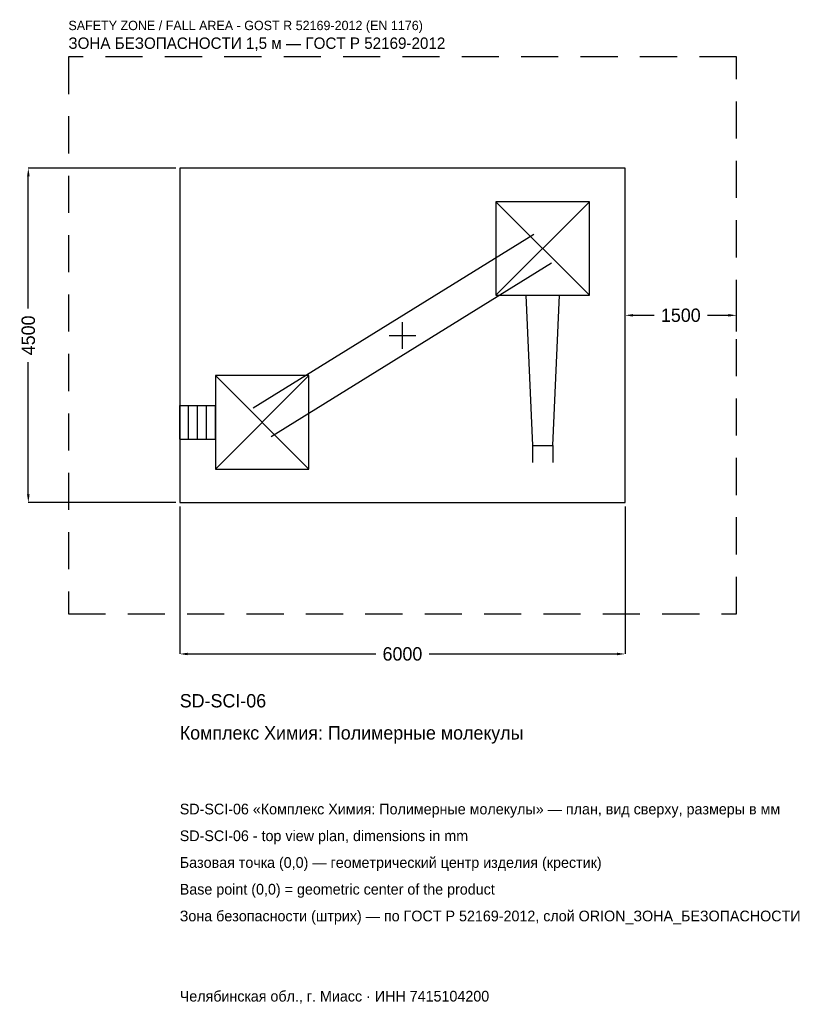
# Model space of a CAD drawing. Header units: metres. Extents: x -5157 to 5481, y -9007 to 4251.
import ezdxf

# ---------------------------------------------------------------- set-up
doc = ezdxf.new("R2010")
doc.units = ezdxf.units.M
doc.linetypes.add('DASHED', pattern=[800, 500, -300])
for name, color, linetype in [('ORION_ДАННЫЕ', 3, 'Continuous'), ('ORION_ЗОНА_БЕЗОПАСНОСТИ', 1, 'Continuous'), ('ORION_КОНТУР', 7, 'Continuous'), ('ORION_РАЗМЕРЫ', 8, 'Continuous')]:
    doc.layers.add(name, color=color, linetype=linetype)
doc.dimstyles.new('ORION', dxfattribs={"dimtxt": 180, "dimasz": 108, "dimexe": 1.25, "dimexo": 54, "dimtad": 1, "dimdec": 0, "dimcen": 2.5, "dimazin": 3, "dimtfac": 1, "dimtmove": 0, "dimatfit": 3, "dimarcsym": 0})

# ---------------------------------------------------------------- blocks, each defined once
blk = doc.blocks.new('_CLOSEDFILLED')
at = {"color": 0, "linetype": 'BYBLOCK'}
blk.add_solid([(-1, 0.16), (0, 0), (-1, -0.16)], dxfattribs=at)
blk = doc.blocks.new('*D1')
for p, q in [((-3000, -2304), (-3000, -4290)), ((3000, -2304), (3000, -4290)), ((-2892, -4290), (-360, -4290)), ((360, -4290), (2892, -4290))]:
    blk.add_line(p, q)
at = {"layer": 'Defpoints'}
for p in [(-3000, -2250), (3000, -2250), (-3000, -4290)]:
    blk.add_point(p, dxfattribs=at)
at = {"layer": 'ORION_РАЗМЕРЫ', "xscale": 108, "yscale": 108, "rotation": 180}
blk.add_blockref('_CLOSEDFILLED', (-3000, -4290), dxfattribs=at)
at = {"layer": 'ORION_РАЗМЕРЫ', "xscale": 108, "yscale": 108}
blk.add_blockref('_CLOSEDFILLED', (3000, -4290), dxfattribs=at)
at = {"layer": 'ORION_РАЗМЕРЫ', "insert": (0, -4290), "char_height": 180, "attachment_point": 5}
blk.add_mtext('6000', dxfattribs=at)
blk = doc.blocks.new('*D2')
for p, q in [((-3054, 2250), (-5040, 2250)), ((-5040, 360), (-5040, 2142)), ((-5040, -2142), (-5040, -360)), ((-3054, -2250), (-5040, -2250))]:
    blk.add_line(p, q)
at = {"layer": 'Defpoints'}
for p in [(-3000, 2250), (-5040, -2250), (-3000, -2250)]:
    blk.add_point(p, dxfattribs=at)
at = {"layer": 'ORION_РАЗМЕРЫ', "xscale": 108, "yscale": 108}
for p, rotation in [((-5040, 2250), 90), ((-5040, -2250), 270)]:
    blk.add_blockref('_CLOSEDFILLED', p, dxfattribs=dict(at, rotation=rotation))
at = {"layer": 'ORION_РАЗМЕРЫ', "insert": (-5040, 0), "char_height": 180, "attachment_point": 5, "rotation": 90}
blk.add_mtext('4500', dxfattribs=at)
blk = doc.blocks.new('*D3')
for p, q in [((3000, 54), (3000, 270)), ((3108, 270), (3390, 270)), ((4110, 270), (4392, 270)), ((4500, 54), (4500, 270))]:
    blk.add_line(p, q)
at = {"layer": 'Defpoints'}
for p in [(3000, 270), (3000, 0), (4500, 0)]:
    blk.add_point(p, dxfattribs=at)
at = {"layer": 'ORION_РАЗМЕРЫ', "xscale": 108, "yscale": 108, "rotation": 180}
blk.add_blockref('_CLOSEDFILLED', (3000, 270), dxfattribs=at)
at = {"layer": 'ORION_РАЗМЕРЫ', "xscale": 108, "yscale": 108}
blk.add_blockref('_CLOSEDFILLED', (4500, 270), dxfattribs=at)
at = {"layer": 'ORION_РАЗМЕРЫ', "insert": (3750, 270), "char_height": 180, "attachment_point": 5}
blk.add_mtext('1500', dxfattribs=at)
blk = doc.blocks.new('ОРИОН SD-SCI-06 Комплекс Химия Полимерные молекулы')
at = {"layer": 'ORION_ЗОНА_БЕЗОПАСНОСТИ', "linetype": 'DASHED'}
blk.add_lwpolyline([(-4500, -3750), (4500, -3750), (4500, 3750), (-4500, 3750)], close=True, dxfattribs=at)
at = {"layer": 'ORION_КОНТУР'}
for p, q in [((1260, 540), (2520, 1800)), ((1260, 1800), (2520, 540)), ((-2009.4, -977.2), (1770.6, 1362.8)), ((-1770.6, -1362.8), (2009.4, 977.2)), ((-2520, -1800), (-1260, -540)), ((-2520, -540), (-1260, -1800)), ((-3000, -943.2), (-2520, -943.2)), ((-3000, -1396.8), (-3000, -943.2)), ((-2880, -1396.8), (-2880, -943.2)), ((-2760, -1396.8), (-2760, -943.2)), ((-2640, -1396.8), (-2640, -943.2)), ((-2520, -1396.8), (-2520, -943.2)), ((-3000, -1396.8), (-2520, -1396.8)), ((1753.9, -1485), (1753.9, -1711.8)), ((2026.1, -1485), (2026.1, -1711.8))]:
    blk.add_line(p, q, dxfattribs=at)
for points in [[(-3000, -2250), (3000, -2250), (3000, 2250), (-3000, 2250)], [(1260, 540), (2520, 540), (2520, 1800), (1260, 1800)], [(-2520, -1800), (-1260, -1800), (-1260, -540), (-2520, -540)]]:
    blk.add_lwpolyline(points, close=True, dxfattribs=at)
blk.add_lwpolyline([(1663.2, 540), (1753.9, -1485), (2026.1, -1485), (2116.8, 540)], dxfattribs=at)
at = {"layer": 'ORION_РАЗМЕРЫ'}
for p, q in [((0, -180), (0, 180)), ((-180, 0), (180, 0))]:
    blk.add_line(p, q, dxfattribs=at)
at = {"layer": 'ORION_ДАННЫЕ'}
for tag, p in [('АРТИКУЛ', (-3000, -5010)), ('НАИМЕНОВАНИЕ', (-3000, -5442))]:
    blk.add_attdef(tag, p, '', height=180, dxfattribs=at)
at = {"layer": 'ORION_ДАННЫЕ', "flags": 1}
for tag, p in [('ПРОИЗВОДИТЕЛЬ', (-3000, -5874)), ('ТЕЛЕФОН', (-3000, -6306)), ('САЙТ', (-3000, -7170)), ('АДРЕС', (-3000, -7602)), ('РЕКВИЗИТЫ', (-3000, -8034)), ('ГАБАРИТЫ', (-3000, -8466)), ('ЗОНА_БЕЗОПАСНОСТИ', (-3000, -8898))]:
    blk.add_attdef(tag, p, '', height=180, dxfattribs=at)
at = {"layer": 'ORION_ЗОНА_БЕЗОПАСНОСТИ', "color": 1}
for s, height, p in [('SAFETY ZONE / FALL AREA - GOST R 52169-2012 (EN 1176)', 126, (-4500, 4110)), ('ЗОНА БЕЗОПАСНОСТИ 1,5 м — ГОСТ Р 52169-2012', 153, (-4500, 3858))]:
    blk.add_text(s, height=height, dxfattribs=at).set_placement(p)
at = {"layer": 'ORION_РАЗМЕРЫ'}
dim = blk.add_linear_dim(base=(-5040, -2250), p1=(-3000, -2250), p2=(-3000, 2250), angle=90, dimstyle='ORION', dxfattribs=at)
dim.commit()
dim.dimension.update_dxf_attribs({"geometry": '*D2', "text_midpoint": (-5040, 0)})
for base, p1, p2, picture, middle in [((3000, 270), (3000, 0), (4500, 0), '*D3', (3750, 270)), ((-3000, -4290), (-3000, -2250), (3000, -2250), '*D1', (0, -4290))]:
    dim = blk.add_linear_dim(base=base, p1=p1, p2=p2, dimstyle='ORION', dxfattribs=at)
    dim.commit()
    dim.dimension.update_dxf_attribs({"geometry": picture, "text_midpoint": middle})

msp = doc.modelspace()

# ---------------------------------------------------------------- block references
msp.add_blockref('ОРИОН SD-SCI-06 Комплекс Химия Полимерные молекулы', (0, 0)).add_auto_attribs({'АРТИКУЛ': 'SD-SCI-06', 'НАИМЕНОВАНИЕ': 'Комплекс Химия: Полимерные молекулы'})

# ---------------------------------------------------------------- texts
at = {"layer": 'ORION_ДАННЫЕ', "color": 3}
for s, p in [('SD-SCI-06 «Комплекс Химия: Полимерные молекулы» — план, вид сверху, размеры в мм', (-3000, -6450)), ('SD-SCI-06 - top view plan, dimensions in mm', (-3000, -6810)), ('Челябинская обл., г. Миасс · ИНН 7415104200', (-3000, -8970))]:
    msp.add_text(s, height=144, dxfattribs=at).set_placement(p)
at = {"layer": 'ORION_ДАННЫЕ', "color": 7}
for s, p in [('Базовая точка (0,0) — геометрический центр изделия (крестик)', (-3000, -7170)), ('Base point (0,0) = geometric center of the product', (-3000, -7530))]:
    msp.add_text(s, height=144, dxfattribs=at).set_placement(p)
at = {"layer": 'ORION_ДАННЫЕ', "color": 1}
msp.add_text('Зона безопасности (штрих) — по ГОСТ Р 52169-2012, слой ORION_ЗОНА_БЕЗОПАСНОСТИ', height=144, dxfattribs=at).set_placement((-3000, -7890))

doc.saveas('drawing.dxf')
